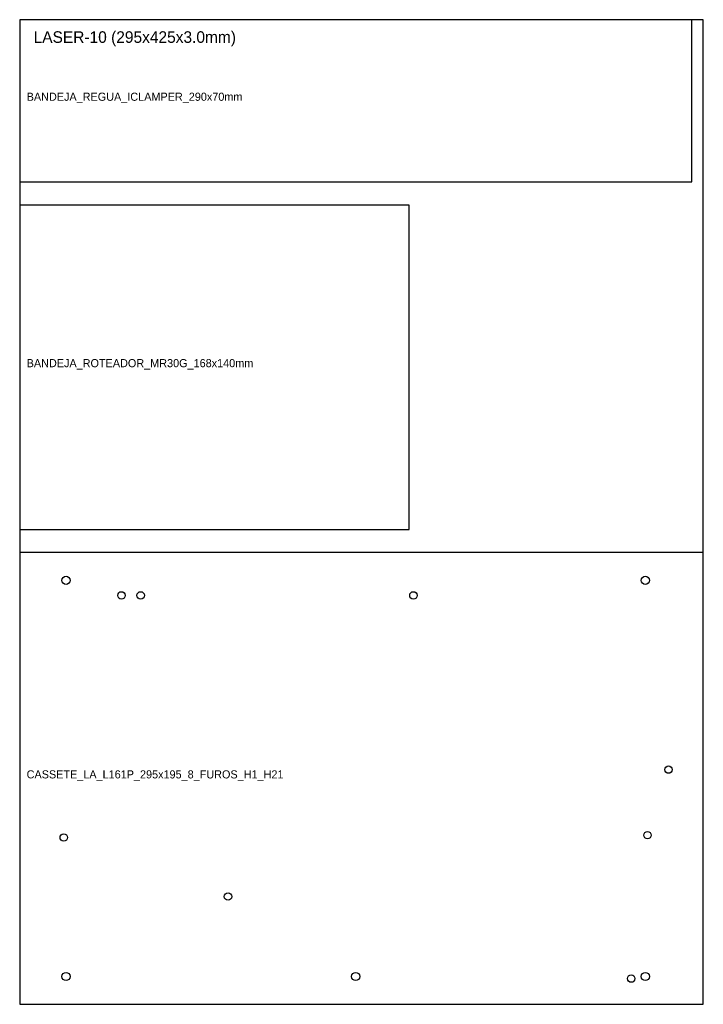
# Model space of a CAD drawing. Header units: metres. Extents: x 0 to 295, y 0 to 425.
import ezdxf

# ---------------------------------------------------------------- set-up
doc = ezdxf.new("R2010")
doc.units = ezdxf.units.M

msp = doc.modelspace()

# ---------------------------------------------------------------- linework, layer by layer
at = {"layer": 'CORTE_EXTERNO'}
for p, q in [((295, 425), (0, 425)), ((0, 425), (0, 0)), ((295, 0), (295, 425)), ((0, 0), (295, 0))]:
    msp.add_line(p, q, dxfattribs=at)
at = {"layer": 'CORTE_INTERNO'}
for p, q in [((290, 425), (0, 425)), ((0, 425), (0, 355)), ((290, 355), (290, 425)), ((0, 355), (290, 355)), ((168, 345), (0, 345)), ((0, 345), (0, 205)), ((168, 205), (168, 345)), ((0, 205), (168, 205)), ((295, 195), (0, 195)), ((0, 195), (0, 0)), ((295, 0), (295, 195)), ((0, 0), (295, 0))]:
    msp.add_line(p, q, dxfattribs=at)
at = {"layer": 'FUROS_CIRCULARES'}
for centre, radius in [((20, 183), 1.75), ((270, 183), 1.75), ((43.9, 176.5), 1.6), ((52.2, 176.5), 1.6), ((169.9, 176.5), 1.6), ((280, 101.3), 1.6), ((19, 72), 1.6), ((270.9, 73), 1.6), ((89.9, 46.5), 1.6), ((20, 12), 1.75), ((145, 12), 1.75), ((270, 12), 1.75), ((263.9, 11.1), 1.6)]:
    msp.add_circle(centre, radius, dxfattribs=at)

# ---------------------------------------------------------------- texts
at = {"layer": 'LEGENDA'}
for s, height, p in [('LASER-10 (295x425x3.0mm)', 5, (6, 415)), ('BANDEJA_REGUA_ICLAMPER_290x70mm', 3.5, (3, 390)), ('BANDEJA_ROTEADOR_MR30G_168x140mm', 3.5, (3, 275)), ('CASSETE_LA_L161P_295x195_8_FUROS_H1_H21', 3.5, (3, 97.5))]:
    msp.add_text(s, height=height, dxfattribs=at).set_placement(p)

doc.saveas('drawing.dxf')
